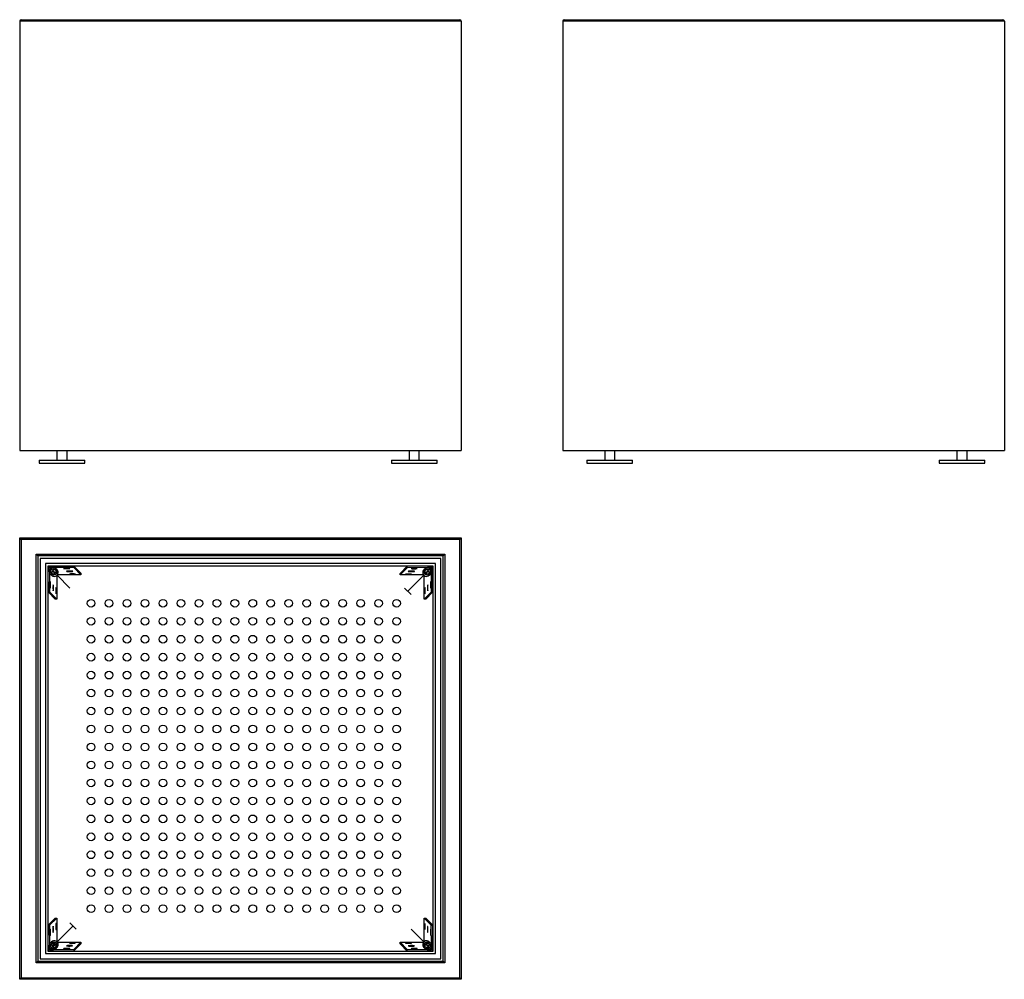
# Model space of a CAD drawing. Header units: millimetres. Extents: x 22 to 214, y 15 to 202.
import ezdxf

# ---------------------------------------------------------------- set-up
doc = ezdxf.new("R2010")
doc.units = ezdxf.units.MM

msp = doc.modelspace()

# ---------------------------------------------------------------- linework, layer by layer
at = {"color": 7, "linetype": 'Continuous', "lineweight": 25}
for p, q in [((22.01, 201.81), (22.01, 118.21)), ((108.01, 201.81), (22.01, 201.81)), ((22.31, 202.11), (107.71, 202.11)), ((108.01, 201.81), (108.01, 118.21)), ((213.78, 201.81), (127.78, 201.81)), ((127.78, 201.81), (127.78, 118.21)), ((128.08, 202.11), (213.48, 202.11)), ((213.78, 201.81), (213.78, 118.21)), ((22.01, 118.21), (108.01, 118.21)), ((29.24, 118.21), (29.24, 116.31)), ((31.24, 116.31), (31.24, 118.21)), ((97.84, 118.21), (97.84, 116.31)), ((99.84, 116.31), (99.84, 118.21)), ((127.78, 118.21), (213.78, 118.21)), ((135.94, 118.21), (135.94, 116.31)), ((137.94, 116.31), (137.94, 118.21)), ((204.54, 118.21), (204.54, 116.31)), ((206.54, 116.31), (206.54, 118.21)), ((25.79, 116.31), (25.79, 115.71)), ((25.79, 116.31), (30.26, 116.31)), ((25.79, 115.71), (30.26, 115.71)), ((30.26, 116.31), (34.69, 116.31)), ((30.26, 115.71), (34.69, 115.71)), ((34.69, 115.71), (34.69, 116.31)), ((94.39, 116.31), (94.39, 115.71)), ((94.39, 116.31), (98.86, 116.31)), ((94.39, 115.71), (98.86, 115.71)), ((98.86, 116.31), (103.29, 116.31)), ((98.86, 115.71), (103.29, 115.71)), ((103.29, 115.71), (103.29, 116.31)), ((132.49, 116.31), (132.49, 115.71)), ((132.49, 116.31), (141.39, 116.31)), ((132.49, 115.71), (141.39, 115.71)), ((141.39, 115.71), (141.39, 116.31)), ((201.09, 116.31), (201.09, 115.71)), ((201.09, 116.31), (209.99, 116.31)), ((201.09, 115.71), (209.99, 115.71)), ((209.99, 115.71), (209.99, 116.31)), ((22.31, 100.87), (22.01, 101.17)), ((22.01, 101.17), (108.01, 101.17)), ((22.01, 15.17), (22.01, 101.17)), ((107.71, 100.87), (22.31, 100.87)), ((22.31, 100.87), (22.31, 15.47)), ((107.71, 100.87), (108.01, 101.17)), ((107.71, 15.47), (107.71, 100.87)), ((108.01, 101.17), (108.01, 15.17)), ((25.51, 97.67), (25.21, 97.97)), ((25.21, 97.97), (104.81, 97.97)), ((25.21, 18.37), (25.21, 97.97)), ((104.51, 97.67), (104.81, 97.97)), ((104.81, 97.97), (104.81, 18.37)), ((104.51, 97.67), (25.51, 97.67)), ((25.51, 97.67), (25.51, 18.67)), ((104.01, 97.17), (26.01, 97.17)), ((26.01, 97.17), (26.01, 19.17)), ((27.01, 96.17), (27.01, 20.17)), ((103.01, 96.17), (27.01, 96.17)), ((103.01, 20.17), (103.01, 96.17)), ((104.01, 19.17), (104.01, 97.17)), ((104.51, 18.67), (104.51, 97.67)), ((27.8, 95.38), (27.51, 95.66)), ((102.51, 95.66), (27.51, 95.66)), ((27.51, 95.66), (27.51, 20.67)), ((27.51, 94.66), (27.54, 90.64)), ((27.51, 94.66), (27.81, 94.66)), ((27.69, 95.11), (27.99, 95.11)), ((27.69, 95.11), (27.69, 94.66)), ((27.81, 94.66), (27.81, 94.63)), ((27.81, 94.66), (27.81, 94.66)), ((27.81, 94.58), (27.84, 90.64)), ((27.99, 95.11), (27.99, 95.09)), ((28.03, 94.09), (28.24, 93.88)), ((28.06, 95.19), (28.06, 95.49)), ((28.06, 95.49), (28.51, 95.49)), ((28.06, 95.19), (28.08, 95.19)), ((28.51, 95.66), (28.51, 95.36)), ((32.53, 95.65), (28.51, 95.66)), ((28.54, 95.36), (28.51, 95.36)), ((28.51, 95.36), (28.51, 95.36)), ((32.53, 95.36), (28.59, 95.36)), ((29.3, 94.94), (29.09, 95.15)), ((32.53, 95.65), (32.53, 95.36)), ((32.53, 95.65), (33.92, 94.26)), ((32.53, 95.36), (33.92, 93.96)), ((33.92, 94.26), (33.92, 93.96)), ((97.48, 95.63), (96.09, 94.24)), ((97.48, 95.33), (96.09, 93.94)), ((96.09, 93.94), (96.09, 94.24)), ((101.5, 95.66), (97.48, 95.63)), ((97.48, 95.33), (97.48, 95.63)), ((101.42, 95.36), (97.48, 95.33)), ((100.93, 95.14), (100.72, 94.93)), ((101.5, 95.36), (101.47, 95.36)), ((101.5, 95.66), (101.5, 95.36)), ((101.95, 95.49), (101.5, 95.49)), ((101.5, 95.36), (101.5, 95.36)), ((101.78, 93.87), (101.99, 94.08)), ((101.95, 95.19), (101.93, 95.19)), ((101.95, 95.49), (101.95, 95.19)), ((102.03, 95.11), (102.03, 95.09)), ((102.03, 95.11), (102.33, 95.11)), ((102.5, 94.66), (102.2, 94.66)), ((102.2, 94.63), (102.2, 94.66)), ((102.2, 94.66), (102.2, 94.66)), ((102.2, 90.64), (102.2, 94.58)), ((102.22, 95.38), (102.51, 95.66)), ((102.33, 95.11), (102.33, 94.66)), ((102.5, 90.64), (102.5, 94.66)), ((102.51, 20.67), (102.51, 95.66)), ((29.23, 93.82), (29.23, 89.25)), ((31.78, 91.39), (29.29, 93.88)), ((33.92, 93.96), (29.35, 93.94)), ((100.66, 93.94), (96.09, 93.94)), ((97.61, 90.77), (100.72, 93.88)), ((100.8, 89.25), (100.78, 93.82)), ((27.84, 90.64), (27.54, 90.64)), ((27.54, 90.64), (28.93, 89.25)), ((27.84, 90.64), (29.23, 89.25)), ((96.98, 91.39), (98.23, 90.14)), ((102.2, 90.64), (100.8, 89.25)), ((102.5, 90.64), (101.1, 89.25)), ((102.5, 90.64), (102.2, 90.64)), ((29.23, 89.25), (28.93, 89.25)), ((101.1, 89.25), (100.8, 89.25)), ((27.52, 25.69), (28.91, 27.08)), ((27.82, 25.69), (29.21, 27.08)), ((28.91, 27.08), (29.21, 27.08)), ((29.21, 27.08), (29.23, 22.51)), ((100.78, 22.51), (100.78, 27.08)), ((102.17, 25.69), (100.78, 27.08)), ((100.78, 27.08), (101.08, 27.08)), ((102.47, 25.69), (101.08, 27.08)), ((27.52, 25.69), (27.51, 21.67)), ((27.52, 25.69), (27.82, 25.69)), ((27.82, 25.69), (27.81, 21.75)), ((32.41, 25.57), (29.29, 22.45)), ((33.03, 24.94), (31.78, 26.19)), ((98.23, 24.94), (100.72, 22.45)), ((102.2, 21.75), (102.17, 25.69)), ((102.17, 25.69), (102.47, 25.69)), ((102.5, 21.67), (102.47, 25.69)), ((27.51, 21.67), (27.81, 21.67)), ((27.69, 21.22), (27.68, 21.67)), ((27.99, 21.22), (27.69, 21.22)), ((27.81, 21.7), (27.81, 21.67)), ((27.81, 21.67), (27.81, 21.67)), ((27.99, 21.22), (27.99, 21.24)), ((28.23, 22.46), (28.03, 22.25)), ((28.06, 21.14), (28.08, 21.14)), ((28.06, 20.85), (28.06, 21.14)), ((29.09, 21.19), (29.3, 21.4)), ((29.35, 22.39), (33.92, 22.39)), ((32.53, 21), (33.92, 22.39)), ((32.53, 20.7), (33.92, 22.09)), ((33.92, 22.39), (33.92, 22.09)), ((96.09, 22.37), (100.66, 22.39)), ((97.49, 20.98), (96.09, 22.37)), ((96.09, 22.07), (96.09, 22.37)), ((97.49, 20.68), (96.09, 22.07)), ((100.71, 21.39), (100.92, 21.19)), ((101.98, 22.25), (101.77, 22.45)), ((101.95, 21.14), (101.93, 21.14)), ((101.95, 21.14), (101.95, 20.85)), ((102.03, 21.22), (102.03, 21.24)), ((102.33, 21.22), (102.03, 21.22)), ((102.2, 21.67), (102.2, 21.7)), ((102.2, 21.67), (102.2, 21.67)), ((102.5, 21.67), (102.2, 21.67)), ((102.33, 21.22), (102.33, 21.67)), ((27.01, 20.17), (103.01, 20.17)), ((27.8, 20.95), (27.51, 20.67)), ((27.51, 20.67), (102.51, 20.67)), ((28.06, 20.85), (28.51, 20.85)), ((28.51, 20.67), (28.51, 20.97)), ((28.51, 20.97), (28.54, 20.97)), ((28.51, 20.97), (28.51, 20.97)), ((28.51, 20.67), (32.53, 20.7)), ((28.59, 20.97), (32.53, 21)), ((32.53, 21), (32.53, 20.7)), ((97.49, 20.68), (97.49, 20.98)), ((97.49, 20.98), (101.42, 20.97)), ((97.49, 20.68), (101.5, 20.67)), ((101.47, 20.97), (101.5, 20.97)), ((101.5, 20.67), (101.5, 20.97)), ((101.5, 20.97), (101.5, 20.97)), ((101.95, 20.85), (101.5, 20.84)), ((102.22, 20.95), (102.51, 20.67)), ((25.21, 18.37), (25.51, 18.67)), ((104.81, 18.37), (25.21, 18.37)), ((25.51, 18.67), (104.51, 18.67)), ((26.01, 19.17), (104.01, 19.17)), ((104.81, 18.37), (104.51, 18.67)), ((22.01, 15.17), (22.31, 15.47)), ((22.31, 15.47), (107.71, 15.47)), ((108.01, 15.17), (107.71, 15.47)), ((108.01, 15.17), (22.01, 15.17))]:
    msp.add_line(p, q, dxfattribs=at)
at = {"color": 8, "linetype": 'Continuous', "lineweight": 25}
for p, q in [((27.99, 95.11), (27.99, 95.1)), ((28.06, 95.19), (28.07, 95.18)), ((28.37, 94.73), (28.88, 94.22)), ((28.45, 94.8), (28.95, 94.29)), ((101.57, 94.8), (101.06, 94.29)), ((101.64, 94.73), (101.13, 94.22)), ((101.95, 95.19), (101.94, 95.18)), ((102.03, 95.11), (102.02, 95.1)), ((27.99, 21.22), (27.99, 21.23)), ((28.06, 21.14), (28.07, 21.15)), ((28.37, 21.61), (28.88, 22.11)), ((28.45, 21.53), (28.95, 22.04)), ((101.57, 21.53), (101.06, 22.04)), ((101.64, 21.61), (101.14, 22.11)), ((101.95, 21.14), (101.94, 21.15)), ((102.03, 21.22), (102.02, 21.23))]:
    msp.add_line(p, q, dxfattribs=at)
at = {"color": 7, "linetype": 'Continuous', "lineweight": 25, "flags": 128}
for points in [[(31.21, 95.17), (31.36, 95.17), (31.5, 95.17), (31.61, 95.18), (31.7, 95.19), (31.75, 95.2), (31.77, 95.21), (31.75, 95.22), (31.69, 95.23), (31.61, 95.24), (31.49, 95.24), (31.35, 95.25), (31.2, 95.25), (31.05, 95.25), (30.91, 95.25), (30.79, 95.24), (30.68, 95.23), (30.61, 95.22), (30.57, 95.21), (30.58, 95.2), (30.61, 95.19), (30.69, 95.18), (30.79, 95.18), (30.92, 95.17), (31.06, 95.17), (31.21, 95.17)], [(31.77, 94.61), (31.92, 94.61), (32.05, 94.62), (32.17, 94.62), (32.26, 94.63), (32.31, 94.64), (32.33, 94.65), (32.31, 94.66), (32.25, 94.67), (32.16, 94.68), (32.05, 94.69), (31.91, 94.69), (31.76, 94.69), (31.61, 94.69), (31.47, 94.69), (31.34, 94.68), (31.24, 94.68), (31.17, 94.67), (31.13, 94.66), (31.13, 94.65), (31.17, 94.64), (31.24, 94.63), (31.35, 94.62), (31.48, 94.61), (31.62, 94.61), (31.77, 94.61)], [(32.33, 94.05), (32.47, 94.06), (32.61, 94.06), (32.72, 94.07), (32.81, 94.08), (32.87, 94.09), (32.88, 94.1), (32.86, 94.11), (32.81, 94.12), (32.72, 94.12), (32.6, 94.13), (32.47, 94.14), (32.32, 94.14), (32.17, 94.14), (32.02, 94.13), (31.9, 94.13), (31.8, 94.12), (31.72, 94.11), (31.69, 94.1), (31.69, 94.09), (31.73, 94.08), (31.8, 94.07), (31.9, 94.06), (32.03, 94.06), (32.18, 94.05), (32.33, 94.05)], [(97.77, 94.12), (97.62, 94.12), (97.48, 94.12), (97.35, 94.11), (97.25, 94.1), (97.17, 94.09), (97.13, 94.08), (97.13, 94.07), (97.17, 94.06), (97.24, 94.05), (97.34, 94.05), (97.47, 94.04), (97.61, 94.04), (97.76, 94.04), (97.91, 94.04), (98.05, 94.05), (98.16, 94.05), (98.25, 94.06), (98.31, 94.07), (98.33, 94.08), (98.31, 94.09), (98.26, 94.1), (98.17, 94.11), (98.05, 94.12), (97.92, 94.12), (97.77, 94.12)], [(98.33, 94.68), (98.18, 94.68), (98.03, 94.67), (97.91, 94.67), (97.8, 94.66), (97.73, 94.65), (97.69, 94.64), (97.69, 94.63), (97.73, 94.62), (97.8, 94.61), (97.9, 94.6), (98.03, 94.6), (98.17, 94.6), (98.32, 94.6), (98.47, 94.6), (98.6, 94.6), (98.72, 94.61), (98.81, 94.62), (98.87, 94.63), (98.89, 94.64), (98.87, 94.65), (98.81, 94.66), (98.73, 94.67), (98.61, 94.67), (98.47, 94.68), (98.33, 94.68)], [(98.88, 95.24), (98.73, 95.23), (98.59, 95.23), (98.46, 95.22), (98.36, 95.22), (98.29, 95.21), (98.25, 95.2), (98.25, 95.19), (98.28, 95.18), (98.35, 95.17), (98.46, 95.16), (98.58, 95.15), (98.73, 95.15), (98.88, 95.15), (99.02, 95.15), (99.16, 95.16), (99.28, 95.17), (99.37, 95.18), (99.42, 95.19), (99.44, 95.2), (99.42, 95.21), (99.37, 95.22), (99.28, 95.22), (99.17, 95.23), (99.03, 95.23), (98.88, 95.24)], [(27.94, 92.04), (27.94, 91.89), (27.94, 91.75), (27.95, 91.62), (27.96, 91.52), (27.97, 91.44), (27.98, 91.41), (27.99, 91.41), (28, 91.44), (28.01, 91.51), (28.01, 91.62), (28.02, 91.74), (28.02, 91.88), (28.02, 92.03), (28.02, 92.18), (28.01, 92.32), (28.01, 92.44), (28, 92.52), (27.99, 92.58), (27.98, 92.6), (27.97, 92.58), (27.96, 92.53), (27.95, 92.44), (27.94, 92.33), (27.94, 92.19), (27.94, 92.04)], [(102.01, 91.96), (102.01, 91.81), (102.01, 91.68), (102.02, 91.56), (102.03, 91.47), (102.04, 91.42), (102.05, 91.4), (102.06, 91.42), (102.07, 91.48), (102.08, 91.57), (102.09, 91.68), (102.09, 91.82), (102.09, 91.97), (102.09, 92.12), (102.09, 92.26), (102.08, 92.39), (102.07, 92.49), (102.06, 92.56), (102.05, 92.6), (102.04, 92.6), (102.03, 92.56), (102.02, 92.48), (102.02, 92.38), (102.01, 92.25), (102.01, 92.11), (102.01, 91.96)], [(28.49, 91.49), (28.49, 91.34), (28.5, 91.19), (28.5, 91.06), (28.51, 90.96), (28.52, 90.89), (28.53, 90.85), (28.54, 90.85), (28.55, 90.88), (28.56, 90.96), (28.57, 91.06), (28.57, 91.19), (28.58, 91.33), (28.58, 91.48), (28.57, 91.63), (28.57, 91.76), (28.56, 91.88), (28.55, 91.97), (28.54, 92.02), (28.53, 92.04), (28.52, 92.03), (28.51, 91.97), (28.5, 91.88), (28.5, 91.77), (28.49, 91.63), (28.49, 91.49)], [(29.05, 90.93), (29.05, 90.78), (29.06, 90.64), (29.06, 90.51), (29.07, 90.4), (29.08, 90.33), (29.09, 90.29), (29.1, 90.29), (29.11, 90.33), (29.12, 90.4), (29.13, 90.5), (29.13, 90.63), (29.13, 90.77), (29.13, 90.92), (29.13, 91.07), (29.13, 91.21), (29.12, 91.32), (29.11, 91.41), (29.1, 91.47), (29.09, 91.49), (29.08, 91.47), (29.07, 91.42), (29.06, 91.33), (29.06, 91.21), (29.05, 91.08), (29.05, 90.93)], [(100.89, 90.85), (100.9, 90.7), (100.9, 90.56), (100.91, 90.45), (100.92, 90.36), (100.93, 90.31), (100.94, 90.29), (100.95, 90.31), (100.96, 90.36), (100.97, 90.45), (100.97, 90.57), (100.98, 90.71), (100.98, 90.85), (100.98, 91), (100.97, 91.15), (100.97, 91.27), (100.96, 91.38), (100.95, 91.45), (100.94, 91.48), (100.93, 91.48), (100.92, 91.44), (100.91, 91.37), (100.9, 91.27), (100.9, 91.14), (100.9, 91), (100.89, 90.85)], [(101.45, 91.4), (101.45, 91.26), (101.46, 91.12), (101.46, 91), (101.47, 90.92), (101.48, 90.86), (101.49, 90.84), (101.5, 90.86), (101.51, 90.92), (101.52, 91.01), (101.53, 91.13), (101.53, 91.26), (101.53, 91.41), (101.53, 91.56), (101.53, 91.7), (101.53, 91.83), (101.52, 91.93), (101.51, 92), (101.5, 92.04), (101.49, 92.04), (101.48, 92), (101.47, 91.93), (101.46, 91.82), (101.45, 91.7), (101.45, 91.55), (101.45, 91.4)], [(28.56, 24.93), (28.56, 25.08), (28.56, 25.21), (28.55, 25.33), (28.54, 25.41), (28.53, 25.47), (28.52, 25.49), (28.51, 25.47), (28.5, 25.41), (28.49, 25.32), (28.48, 25.2), (28.48, 25.07), (28.48, 24.92), (28.48, 24.77), (28.48, 24.63), (28.49, 24.5), (28.5, 24.4), (28.5, 24.33), (28.52, 24.29), (28.53, 24.29), (28.54, 24.33), (28.54, 24.4), (28.55, 24.51), (28.56, 24.63), (28.56, 24.78), (28.56, 24.93)], [(29.12, 25.48), (29.12, 25.63), (29.11, 25.77), (29.11, 25.88), (29.1, 25.97), (29.09, 26.03), (29.08, 26.04), (29.07, 26.02), (29.06, 25.97), (29.05, 25.88), (29.04, 25.76), (29.04, 25.62), (29.03, 25.48), (29.04, 25.33), (29.04, 25.18), (29.04, 25.06), (29.05, 24.96), (29.06, 24.88), (29.07, 24.85), (29.08, 24.85), (29.09, 24.89), (29.1, 24.96), (29.11, 25.06), (29.11, 25.19), (29.12, 25.33), (29.12, 25.48)], [(100.96, 25.4), (100.96, 25.55), (100.96, 25.7), (100.95, 25.82), (100.94, 25.93), (100.93, 26), (100.92, 26.04), (100.91, 26.04), (100.9, 26), (100.89, 25.93), (100.89, 25.83), (100.88, 25.7), (100.88, 25.56), (100.88, 25.41), (100.88, 25.26), (100.89, 25.13), (100.89, 25.01), (100.9, 24.92), (100.91, 24.86), (100.92, 24.84), (100.93, 24.86), (100.94, 24.92), (100.95, 25), (100.96, 25.12), (100.96, 25.25), (100.96, 25.4)], [(101.52, 24.84), (101.52, 25), (101.51, 25.14), (101.51, 25.27), (101.5, 25.37), (101.49, 25.44), (101.48, 25.48), (101.47, 25.48), (101.46, 25.45), (101.45, 25.37), (101.44, 25.27), (101.44, 25.15), (101.44, 25), (101.44, 24.85), (101.44, 24.71), (101.44, 24.57), (101.45, 24.45), (101.46, 24.36), (101.47, 24.31), (101.48, 24.29), (101.49, 24.3), (101.5, 24.36), (101.51, 24.45), (101.51, 24.56), (101.52, 24.7), (101.52, 24.84)], [(28.01, 24.37), (28, 24.52), (28, 24.65), (27.99, 24.77), (27.98, 24.86), (27.97, 24.91), (27.96, 24.93), (27.95, 24.91), (27.94, 24.85), (27.93, 24.76), (27.93, 24.65), (27.92, 24.51), (27.92, 24.36), (27.92, 24.21), (27.93, 24.07), (27.93, 23.94), (27.94, 23.84), (27.95, 23.77), (27.96, 23.73), (27.97, 23.73), (27.98, 23.77), (27.99, 23.85), (28, 23.95), (28, 24.08), (28, 24.22), (28.01, 24.37)], [(102.08, 24.29), (102.07, 24.44), (102.07, 24.58), (102.06, 24.71), (102.06, 24.81), (102.05, 24.89), (102.04, 24.92), (102.03, 24.93), (102.02, 24.89), (102.01, 24.82), (102, 24.72), (102, 24.59), (101.99, 24.45), (101.99, 24.3), (102, 24.15), (102, 24.01), (102.01, 23.9), (102.02, 23.81), (102.03, 23.75), (102.04, 23.73), (102.05, 23.75), (102.06, 23.8), (102.06, 23.89), (102.07, 24.01), (102.07, 24.14), (102.08, 24.29)], [(31.13, 21.1), (31.28, 21.1), (31.42, 21.1), (31.55, 21.11), (31.65, 21.12), (31.73, 21.12), (31.77, 21.13), (31.77, 21.15), (31.73, 21.16), (31.66, 21.16), (31.56, 21.17), (31.43, 21.18), (31.29, 21.18), (31.14, 21.18), (30.99, 21.18), (30.85, 21.17), (30.74, 21.16), (30.65, 21.16), (30.59, 21.15), (30.57, 21.13), (30.59, 21.12), (30.64, 21.12), (30.73, 21.11), (30.85, 21.1), (30.98, 21.1), (31.13, 21.1)], [(31.69, 21.65), (31.84, 21.65), (31.98, 21.66), (32.11, 21.66), (32.21, 21.67), (32.28, 21.68), (32.32, 21.69), (32.32, 21.7), (32.29, 21.71), (32.22, 21.72), (32.11, 21.73), (31.99, 21.73), (31.84, 21.74), (31.69, 21.74), (31.55, 21.73), (31.41, 21.73), (31.29, 21.72), (31.2, 21.71), (31.15, 21.7), (31.13, 21.69), (31.15, 21.68), (31.2, 21.67), (31.29, 21.66), (31.4, 21.66), (31.54, 21.65), (31.69, 21.65)], [(32.24, 22.21), (32.39, 22.21), (32.54, 22.21), (32.66, 22.22), (32.77, 22.23), (32.84, 22.24), (32.88, 22.25), (32.88, 22.26), (32.84, 22.27), (32.77, 22.28), (32.67, 22.28), (32.54, 22.29), (32.4, 22.29), (32.25, 22.29), (32.1, 22.29), (31.97, 22.28), (31.85, 22.28), (31.76, 22.27), (31.7, 22.26), (31.68, 22.25), (31.7, 22.24), (31.76, 22.23), (31.84, 22.22), (31.96, 22.21), (32.1, 22.21), (32.24, 22.21)], [(97.69, 22.28), (97.54, 22.28), (97.4, 22.27), (97.29, 22.26), (97.2, 22.26), (97.15, 22.25), (97.13, 22.24), (97.15, 22.23), (97.21, 22.22), (97.29, 22.21), (97.41, 22.2), (97.55, 22.2), (97.7, 22.19), (97.85, 22.19), (97.99, 22.2), (98.11, 22.2), (98.22, 22.21), (98.29, 22.22), (98.32, 22.23), (98.32, 22.24), (98.29, 22.25), (98.21, 22.26), (98.11, 22.27), (97.98, 22.27), (97.84, 22.28), (97.69, 22.28)], [(98.24, 21.72), (98.1, 21.72), (97.96, 21.71), (97.85, 21.71), (97.76, 21.7), (97.7, 21.69), (97.69, 21.68), (97.71, 21.67), (97.76, 21.66), (97.85, 21.65), (97.97, 21.64), (98.1, 21.64), (98.25, 21.64), (98.4, 21.64), (98.54, 21.64), (98.67, 21.65), (98.77, 21.65), (98.84, 21.66), (98.88, 21.67), (98.88, 21.68), (98.84, 21.69), (98.77, 21.7), (98.66, 21.71), (98.54, 21.72), (98.39, 21.72), (98.24, 21.72)], [(98.8, 21.16), (98.65, 21.16), (98.52, 21.16), (98.4, 21.15), (98.31, 21.14), (98.26, 21.13), (98.24, 21.12), (98.26, 21.11), (98.32, 21.1), (98.41, 21.09), (98.52, 21.09), (98.66, 21.08), (98.81, 21.08), (98.96, 21.08), (99.1, 21.08), (99.23, 21.09), (99.33, 21.1), (99.4, 21.11), (99.44, 21.12), (99.44, 21.13), (99.4, 21.14), (99.33, 21.15), (99.22, 21.15), (99.09, 21.16), (98.95, 21.16), (98.8, 21.16)]]:
    msp.add_lwpolyline(points, dxfattribs=at)
at = {"color": 7, "linetype": 'Continuous', "lineweight": 25}
for centre, radius in [((28.56, 94.62), 0.748), ((28.56, 94.62), 0.508), ((101.46, 94.62), 0.748), ((101.46, 94.61), 0.508), ((35.91, 88.42), 0.75), ((39.41, 88.42), 0.75), ((42.91, 88.42), 0.75), ((46.41, 88.42), 0.75), ((49.91, 88.42), 0.75), ((53.41, 88.42), 0.75), ((56.91, 88.42), 0.75), ((60.41, 88.42), 0.75), ((63.91, 88.42), 0.75), ((67.41, 88.42), 0.75), ((70.91, 88.42), 0.75), ((74.41, 88.42), 0.75), ((77.91, 88.42), 0.75), ((81.41, 88.42), 0.75), ((84.91, 88.42), 0.75), ((88.41, 88.42), 0.75), ((91.91, 88.42), 0.75), ((95.41, 88.42), 0.75), ((35.91, 84.92), 0.75), ((39.41, 84.92), 0.75), ((42.91, 84.92), 0.75), ((46.41, 84.92), 0.75), ((49.91, 84.92), 0.75), ((53.41, 84.92), 0.75), ((56.91, 84.92), 0.75), ((60.41, 84.92), 0.75), ((63.91, 84.92), 0.75), ((67.41, 84.92), 0.75), ((70.91, 84.92), 0.75), ((74.41, 84.92), 0.75), ((77.91, 84.92), 0.75), ((81.41, 84.92), 0.75), ((84.91, 84.92), 0.75), ((88.41, 84.92), 0.75), ((91.91, 84.92), 0.75), ((95.41, 84.92), 0.75), ((35.91, 81.42), 0.75), ((39.41, 81.42), 0.75), ((42.91, 81.42), 0.75), ((46.41, 81.42), 0.75), ((49.91, 81.42), 0.75), ((53.41, 81.42), 0.75), ((56.91, 81.42), 0.75), ((60.41, 81.42), 0.75), ((63.91, 81.42), 0.75), ((67.41, 81.42), 0.75), ((70.91, 81.42), 0.75), ((74.41, 81.42), 0.75), ((77.91, 81.42), 0.75), ((81.41, 81.42), 0.75), ((84.91, 81.42), 0.75), ((88.41, 81.42), 0.75), ((91.91, 81.42), 0.75), ((95.41, 81.42), 0.75), ((35.91, 77.92), 0.75), ((39.41, 77.92), 0.75), ((42.91, 77.92), 0.75), ((46.41, 77.92), 0.75), ((49.91, 77.92), 0.75), ((53.41, 77.92), 0.75), ((56.91, 77.92), 0.75), ((60.41, 77.92), 0.75), ((63.91, 77.92), 0.75), ((67.41, 77.92), 0.75), ((70.91, 77.92), 0.75), ((74.41, 77.92), 0.75), ((77.91, 77.92), 0.75), ((81.41, 77.92), 0.75), ((84.91, 77.92), 0.75), ((88.41, 77.92), 0.75), ((91.91, 77.92), 0.75), ((95.41, 77.92), 0.75), ((35.91, 74.42), 0.75), ((39.41, 74.42), 0.75), ((42.91, 74.42), 0.75), ((46.41, 74.42), 0.75), ((49.91, 74.42), 0.75), ((53.41, 74.42), 0.75), ((56.91, 74.42), 0.75), ((60.41, 74.42), 0.75), ((63.91, 74.42), 0.75), ((67.41, 74.42), 0.75), ((70.91, 74.42), 0.75), ((74.41, 74.42), 0.75), ((77.91, 74.42), 0.75), ((81.41, 74.42), 0.75), ((84.91, 74.42), 0.75), ((88.41, 74.42), 0.75), ((91.91, 74.42), 0.75), ((95.41, 74.42), 0.75), ((35.91, 70.92), 0.75), ((39.41, 70.92), 0.75), ((42.91, 70.92), 0.75), ((46.41, 70.92), 0.75), ((49.91, 70.92), 0.75), ((53.41, 70.92), 0.75), ((56.91, 70.92), 0.75), ((60.41, 70.92), 0.75), ((63.91, 70.92), 0.75), ((67.41, 70.92), 0.75), ((70.91, 70.92), 0.75), ((74.41, 70.92), 0.75), ((77.91, 70.92), 0.75), ((81.41, 70.92), 0.75), ((84.91, 70.92), 0.75), ((88.41, 70.92), 0.75), ((91.91, 70.92), 0.75), ((95.41, 70.92), 0.75), ((35.91, 67.42), 0.75), ((39.41, 67.42), 0.75), ((42.91, 67.42), 0.75), ((46.41, 67.42), 0.75), ((49.91, 67.42), 0.75), ((53.41, 67.42), 0.75), ((56.91, 67.42), 0.75), ((60.41, 67.42), 0.75), ((63.91, 67.42), 0.75), ((67.41, 67.42), 0.75), ((70.91, 67.42), 0.75), ((74.41, 67.42), 0.75), ((77.91, 67.42), 0.75), ((81.41, 67.42), 0.75), ((84.91, 67.42), 0.75), ((88.41, 67.42), 0.75), ((91.91, 67.42), 0.75), ((95.41, 67.42), 0.75), ((35.91, 63.92), 0.75), ((39.41, 63.92), 0.75), ((42.91, 63.92), 0.75), ((46.41, 63.92), 0.75), ((49.91, 63.92), 0.75), ((53.41, 63.92), 0.75), ((56.91, 63.92), 0.75), ((60.41, 63.92), 0.75), ((63.91, 63.92), 0.75), ((67.41, 63.92), 0.75), ((70.91, 63.92), 0.75), ((74.41, 63.92), 0.75), ((77.91, 63.92), 0.75), ((81.41, 63.92), 0.75), ((84.91, 63.92), 0.75), ((88.41, 63.92), 0.75), ((91.91, 63.92), 0.75), ((95.41, 63.92), 0.75), ((35.91, 60.42), 0.75), ((39.41, 60.42), 0.75), ((42.91, 60.42), 0.75), ((46.41, 60.42), 0.75), ((49.91, 60.42), 0.75), ((53.41, 60.42), 0.75), ((56.91, 60.42), 0.75), ((60.41, 60.42), 0.75), ((63.91, 60.42), 0.75), ((67.41, 60.42), 0.75), ((70.91, 60.42), 0.75), ((74.41, 60.42), 0.75), ((77.91, 60.42), 0.75), ((81.41, 60.42), 0.75), ((84.91, 60.42), 0.75), ((88.41, 60.42), 0.75), ((91.91, 60.42), 0.75), ((95.41, 60.42), 0.75), ((35.91, 56.92), 0.75), ((39.41, 56.92), 0.75), ((42.91, 56.92), 0.75), ((46.41, 56.92), 0.75), ((49.91, 56.92), 0.75), ((53.41, 56.92), 0.75), ((56.91, 56.92), 0.75), ((60.41, 56.92), 0.75), ((63.91, 56.92), 0.75), ((67.41, 56.92), 0.75), ((70.91, 56.92), 0.75), ((74.41, 56.92), 0.75), ((77.91, 56.92), 0.75), ((81.41, 56.92), 0.75), ((84.91, 56.92), 0.75), ((88.41, 56.92), 0.75), ((91.91, 56.92), 0.75), ((95.41, 56.92), 0.75), ((35.91, 53.42), 0.75), ((39.41, 53.42), 0.75), ((42.91, 53.42), 0.75), ((46.41, 53.42), 0.75), ((49.91, 53.42), 0.75), ((53.41, 53.42), 0.75), ((56.91, 53.42), 0.75), ((60.41, 53.42), 0.75), ((63.91, 53.42), 0.75), ((67.41, 53.42), 0.75), ((70.91, 53.42), 0.75), ((74.41, 53.42), 0.75), ((77.91, 53.42), 0.75), ((81.41, 53.42), 0.75), ((84.91, 53.42), 0.75), ((88.41, 53.42), 0.75), ((91.91, 53.42), 0.75), ((95.41, 53.42), 0.75), ((35.91, 49.92), 0.75), ((39.41, 49.92), 0.75), ((42.91, 49.92), 0.75), ((46.41, 49.92), 0.75), ((49.91, 49.92), 0.75), ((53.41, 49.92), 0.75), ((56.91, 49.92), 0.75), ((60.41, 49.92), 0.75), ((63.91, 49.92), 0.75), ((67.41, 49.92), 0.75), ((70.91, 49.92), 0.75), ((74.41, 49.92), 0.75), ((77.91, 49.92), 0.75), ((81.41, 49.92), 0.75), ((84.91, 49.92), 0.75), ((88.41, 49.92), 0.75), ((91.91, 49.92), 0.75), ((95.41, 49.92), 0.75), ((35.91, 46.42), 0.75), ((39.41, 46.42), 0.75), ((42.91, 46.42), 0.75), ((46.41, 46.42), 0.75), ((49.91, 46.42), 0.75), ((53.41, 46.42), 0.75), ((56.91, 46.42), 0.75), ((60.41, 46.42), 0.75), ((63.91, 46.42), 0.75), ((67.41, 46.42), 0.75), ((70.91, 46.42), 0.75), ((74.41, 46.42), 0.75), ((77.91, 46.42), 0.75), ((81.41, 46.42), 0.75), ((84.91, 46.42), 0.75), ((88.41, 46.42), 0.75), ((91.91, 46.42), 0.75), ((95.41, 46.42), 0.75), ((35.91, 42.92), 0.75), ((39.41, 42.92), 0.75), ((42.91, 42.92), 0.75), ((46.41, 42.92), 0.75), ((49.91, 42.92), 0.75), ((53.41, 42.92), 0.75), ((56.91, 42.92), 0.75), ((60.41, 42.92), 0.75), ((63.91, 42.92), 0.75), ((67.41, 42.92), 0.75), ((70.91, 42.92), 0.75), ((74.41, 42.92), 0.75), ((77.91, 42.92), 0.75), ((81.41, 42.92), 0.75), ((84.91, 42.92), 0.75), ((88.41, 42.92), 0.75), ((91.91, 42.92), 0.75), ((95.41, 42.92), 0.75), ((35.91, 39.42), 0.75), ((39.41, 39.42), 0.75), ((42.91, 39.42), 0.75), ((46.41, 39.42), 0.75), ((49.91, 39.42), 0.75), ((53.41, 39.42), 0.75), ((56.91, 39.42), 0.75), ((60.41, 39.42), 0.75), ((63.91, 39.42), 0.75), ((67.41, 39.42), 0.75), ((70.91, 39.42), 0.75), ((74.41, 39.42), 0.75), ((77.91, 39.42), 0.75), ((81.41, 39.42), 0.75), ((84.91, 39.42), 0.75), ((88.41, 39.42), 0.75), ((91.91, 39.42), 0.75), ((95.41, 39.42), 0.75), ((35.91, 35.92), 0.75), ((39.41, 35.92), 0.75), ((42.91, 35.92), 0.75), ((46.41, 35.92), 0.75), ((49.91, 35.92), 0.75), ((53.41, 35.92), 0.75), ((56.91, 35.92), 0.75), ((60.41, 35.92), 0.75), ((63.91, 35.92), 0.75), ((67.41, 35.92), 0.75), ((70.91, 35.92), 0.75), ((74.41, 35.92), 0.75), ((77.91, 35.92), 0.75), ((81.41, 35.92), 0.75), ((84.91, 35.92), 0.75), ((88.41, 35.92), 0.75), ((91.91, 35.92), 0.75), ((95.41, 35.92), 0.75), ((35.91, 32.42), 0.75), ((39.41, 32.42), 0.75), ((42.91, 32.42), 0.75), ((46.41, 32.42), 0.75), ((49.91, 32.42), 0.75), ((53.41, 32.42), 0.75), ((56.91, 32.42), 0.75), ((60.41, 32.42), 0.75), ((63.91, 32.42), 0.75), ((67.41, 32.42), 0.75), ((70.91, 32.42), 0.75), ((74.41, 32.42), 0.75), ((77.91, 32.42), 0.75), ((81.41, 32.42), 0.75), ((84.91, 32.42), 0.75), ((88.41, 32.42), 0.75), ((91.91, 32.42), 0.75), ((95.41, 32.42), 0.75), ((35.91, 28.92), 0.75), ((39.41, 28.92), 0.75), ((42.91, 28.92), 0.75), ((46.41, 28.92), 0.75), ((49.91, 28.92), 0.75), ((53.41, 28.92), 0.75), ((56.91, 28.92), 0.75), ((60.41, 28.92), 0.75), ((63.91, 28.92), 0.75), ((67.41, 28.92), 0.75), ((70.91, 28.92), 0.75), ((74.41, 28.92), 0.75), ((77.91, 28.92), 0.75), ((81.41, 28.92), 0.75), ((84.91, 28.92), 0.75), ((88.41, 28.92), 0.75), ((91.91, 28.92), 0.75), ((95.41, 28.92), 0.75), ((28.56, 21.72), 0.748), ((28.56, 21.72), 0.508), ((101.46, 21.72), 0.748), ((101.46, 21.72), 0.508)]:
    msp.add_circle(centre, radius, dxfattribs=at)
for centre, radius, start, end in [((22.31, 201.81), 0.3, 90, 180), ((107.71, 201.81), 0.3, 0, 90), ((128.08, 201.81), 0.3, 90, 180), ((213.48, 201.81), 0.3, 0, 90), ((28.06, 95.11), 0.375, 90.3256, 179.9519), ((28.06, 95.11), 0.0739, 90.3256, 179.9519), ((28.77, 94.4), 0.511, 62.1164, 207.8836), ((28.77, 94.41), 0.75, 270.1772, 44.7649), ((101.24, 94.41), 0.744, 135.0218, 180.3156), ((101.25, 94.41), 0.75, 180.1772, 314.7649), ((101.25, 94.4), 0.511, 332.1164, 117.8836), ((101.95, 95.11), 0.375, 0.3256, 89.9519), ((101.95, 95.11), 0.0739, 0.3256, 89.9519), ((28.76, 94.4), 0.744, 225.0218, 270.3156), ((28.06, 21.22), 0.375, 180.3256, 269.9519), ((28.06, 21.22), 0.0739, 180.3256, 269.9519), ((28.76, 21.93), 0.75, 0.1772, 134.7649), ((28.77, 21.93), 0.511, 152.1164, 297.8836), ((28.77, 21.92), 0.744, 315.0218, 0.3156), ((101.25, 21.92), 0.75, 90.1772, 224.7649), ((101.24, 21.93), 0.511, 242.1164, 27.8836), ((101.25, 21.93), 0.744, 45.0218, 90.3156), ((101.95, 21.22), 0.375, 270.3256, 359.9519), ((101.95, 21.22), 0.0739, 270.3256, 359.9519)]:
    msp.add_arc(centre, radius, start, end, dxfattribs=at)

doc.saveas('drawing.dxf')
